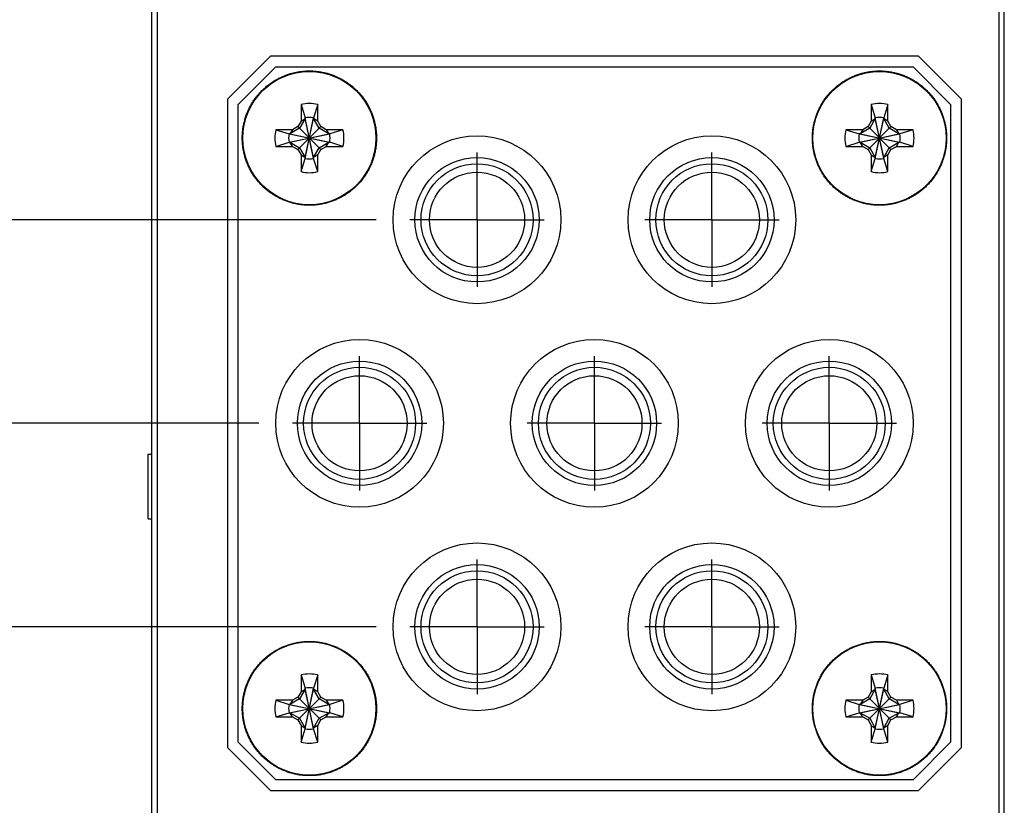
# Model space of a CAD drawing. Header units: inches. Extents: x 0 to 34, y 0 to 22.
# Tile 6 of 25: x 9.4 to 11.3, y 9.7 to 11.2. Entities that reach past the tile are written whole.
import ezdxf

# ---------------------------------------------------------------- set-up
doc = ezdxf.new("R2010")
doc.units = ezdxf.units.IN
doc.header["$LTSCALE"] = 1.87
doc.header["$MEASUREMENT"] = 0
doc.linetypes.add('CENTER', pattern=[0.6, 0.375, -0.075, 0.075, -0.075])
doc.layers.get('0').update_dxf_attribs({"linetype": 'CONTINUOUS'})
doc.layers.add('DEFAULT_1', color=7, linetype='CENTER')
doc.layers.add('DIMENSIONS', color=7, linetype='CONTINUOUS')
doc.styles.get("Standard").update_dxf_attribs({"font": 'txt', "width": 0.8})
doc.dimstyles.new('DIMSTYLE_1', dxfattribs={"dimtxt": 0.125, "dimasz": 0.18, "dimexe": 0.18, "dimexo": 0.0625, "dimgap": 0.09, "dimtad": 0, "dimtih": 1, "dimtoh": 1, "dimdec": 3, "dimzin": 4, "dimdsep": 46, "dimtxsty": 'STANDARD', "dimblk": '_FILLED', "dimblk1": '_FILLED', "dimblk2": '_FILLED', "dimcen": 0.09, "dimadec": 0, "dimazin": 0, "dimtp": 0.01, "dimtm": 0.01, "dimtfac": 1, "dimtdec": 3, "dimtofl": 0, "dimtmove": 0, "dimatfit": 3, "dimldrblk": '_FILLED', "dimfxl": 1, "dimtolj": 1, "dimtzin": 4, "dimarcsym": 0})

# ---------------------------------------------------------------- blocks, each defined once
blk = doc.blocks.new('*D1')
at = {"layer": 'DIMENSIONS', "color": 2, "linetype": 'Continuous'}
blk.add_line((9.6199, 13.6837), (8.9881, 13.6837), dxfattribs=at)
at = {"layer": 'DIMENSIONS', "color": 2, "linetype": 'Continuous', "width": 0.8}
for s, p in [('[', (8.1256, 13.6212)), (']', (8.8256, 13.6212)), ('5.065', (7.5006, 13.6212)), ('128.65', (8.2256, 13.6212))]:
    blk.add_text(s, height=0.125, dxfattribs=at).set_placement(p)
blk = doc.blocks.new('_FILLED')
at = {"color": 0, "linetype": 'ByBlock'}
blk.add_solid([(0, 0), (-1, 0.17361), (-1, -0.17361)], dxfattribs=at)
blk = doc.blocks.new('*D5')
at = {"layer": 'DIMENSIONS', "color": 2, "linetype": 'Continuous'}
blk.add_line((10.1006, 10.0283), (8.9881, 10.0283), dxfattribs=at)
at = {"layer": 'DIMENSIONS', "color": 2, "linetype": 'Continuous', "width": 0.8}
for s, p in [('1.410', (7.7006, 9.9658)), ('[', (8.3256, 9.9658)), ('35.8', (8.4256, 9.9658)), (']', (8.8256, 9.9658))]:
    blk.add_text(s, height=0.125, dxfattribs=at).set_placement(p)
blk = doc.blocks.new('*D6')
at = {"layer": 'DIMENSIONS', "color": 2, "linetype": 'Continuous'}
blk.add_line((9.8818, 10.4072), (8.9881, 10.4072), dxfattribs=at)
at = {"layer": 'DIMENSIONS', "color": 2, "linetype": 'Continuous', "width": 0.8}
for s, p in [('[', (8.2256, 10.3447)), (']', (8.8256, 10.3447)), ('1.789', (7.6006, 10.3447)), ('45.43', (8.3256, 10.3447))]:
    blk.add_text(s, height=0.125, dxfattribs=at).set_placement(p)
blk = doc.blocks.new('*D7')
at = {"layer": 'DIMENSIONS', "color": 2, "linetype": 'Continuous'}
blk.add_line((10.1006, 10.7861), (8.9881, 10.7861), dxfattribs=at)
at = {"layer": 'DIMENSIONS', "color": 2, "linetype": 'Continuous', "width": 0.8}
for s, p in [('[', (8.2256, 10.7236)), (']', (8.8256, 10.7236)), ('2.167', (7.6006, 10.7236)), ('55.05', (8.3256, 10.7236))]:
    blk.add_text(s, height=0.125, dxfattribs=at).set_placement(p)
blk = doc.blocks.new('*D8')
at = {"layer": 'DIMENSIONS', "color": 2, "linetype": 'Continuous'}
blk.add_line((10.1006, 11.6822), (8.9881, 11.6822), dxfattribs=at)
at = {"layer": 'DIMENSIONS', "color": 2, "linetype": 'Continuous', "width": 0.8}
for s, p in [('3.063', (7.6006, 11.6197)), ('[', (8.2256, 11.6197)), ('77.81', (8.3256, 11.6197)), (']', (8.8256, 11.6197))]:
    blk.add_text(s, height=0.125, dxfattribs=at).set_placement(p)
blk = doc.blocks.new('*D9')
at = {"layer": 'DIMENSIONS', "color": 2, "linetype": 'Continuous'}
blk.add_line((9.8818, 12.0611), (8.9881, 12.0611), dxfattribs=at)
at = {"layer": 'DIMENSIONS', "color": 2, "linetype": 'Continuous', "width": 0.8}
for s, p in [('3.442', (7.6006, 11.9986)), ('[', (8.2256, 11.9986)), ('87.44', (8.3256, 11.9986)), (']', (8.8256, 11.9986))]:
    blk.add_text(s, height=0.125, dxfattribs=at).set_placement(p)
blk = doc.blocks.new('*D10')
at = {"layer": 'DIMENSIONS', "color": 2, "linetype": 'Continuous'}
blk.add_line((10.1006, 12.44), (8.9881, 12.44), dxfattribs=at)
at = {"layer": 'DIMENSIONS', "color": 2, "linetype": 'Continuous', "width": 0.8}
for s, p in [('[', (8.2256, 12.3775)), (']', (8.8256, 12.3775)), ('3.821', (7.6006, 12.3775)), ('97.06', (8.3256, 12.3775))]:
    blk.add_text(s, height=0.125, dxfattribs=at).set_placement(p)
blk = doc.blocks.new('*D11')
at = {"layer": 'DIMENSIONS', "color": 2, "linetype": 'Continuous'}
blk.add_line((9.7888, 13.5617), (8.9881, 13.5617), dxfattribs=at)
at = {"layer": 'DIMENSIONS', "color": 2, "linetype": 'Continuous', "width": 0.8}
for s, p in [('[', (8.1256, 13.4992)), (']', (8.8256, 13.4992)), ('4.943', (7.5006, 13.4992)), ('125.55', (8.2256, 13.4992))]:
    blk.add_text(s, height=0.125, dxfattribs=at).set_placement(p)

msp = doc.modelspace()

# ---------------------------------------------------------------- linework, layer by layer
at = {"color": 7, "linetype": 'Continuous'}
for p, q in [((9.6824, 8.5417), (9.6824, 13.6837)), ((11.2704, 8.6187), (11.2704, 13.6837)), ((9.6924, 13.6537), (9.6924, 9.5937)), ((11.2604, 13.6537), (11.2604, 8.6487)), ((9.8234, 11.0107), (9.9034, 11.0907)), ((11.1104, 11.0907), (9.9034, 11.0907)), ((11.1104, 11.0907), (11.1904, 11.0107)), ((9.9134, 11.0707), (9.8434, 11.0007)), ((9.9134, 11.0707), (11.1004, 11.0707)), ((11.1704, 11.0007), (11.1004, 11.0707)), ((9.8234, 11.0107), (9.8234, 9.8037)), ((11.1904, 9.8037), (11.1904, 11.0107)), ((9.8434, 9.8137), (9.8434, 11.0007)), ((9.9604, 11.0007), (9.9681, 10.976)), ((9.9604, 11.0007), (9.9604, 10.9696)), ((9.9915, 11.0007), (9.9837, 10.976)), ((9.9915, 10.9696), (9.9915, 11.0007)), ((11.0224, 11.0007), (11.0224, 10.9696)), ((11.0224, 11.0007), (11.0301, 10.976)), ((11.0535, 11.0007), (11.0457, 10.976)), ((11.0535, 10.9696), (11.0535, 11.0007)), ((11.1704, 11.0007), (11.1704, 9.8137)), ((9.9604, 10.9696), (9.9546, 10.9596)), ((9.9681, 10.9745), (9.9577, 10.9564)), ((9.9604, 10.9696), (9.9681, 10.9745)), ((9.9837, 10.9004), (9.9681, 10.976)), ((9.9681, 10.976), (9.9681, 10.9745)), ((9.9681, 10.9004), (9.9837, 10.976)), ((9.9837, 10.9019), (9.9681, 10.9745)), ((9.9681, 10.9019), (9.9837, 10.9745)), ((9.9837, 10.9745), (9.9837, 10.976)), ((9.9915, 10.9696), (9.9837, 10.9745)), ((9.9941, 10.9564), (9.9837, 10.9745)), ((9.9973, 10.9596), (9.9915, 10.9696)), ((11.0224, 10.9696), (11.0166, 10.9596)), ((11.0301, 10.9745), (11.0197, 10.9564)), ((11.0224, 10.9696), (11.0301, 10.9745)), ((11.0301, 10.976), (11.0301, 10.9745)), ((11.0457, 10.9004), (11.0301, 10.976)), ((11.0301, 10.9004), (11.0457, 10.976)), ((11.0457, 10.9019), (11.0301, 10.9745)), ((11.0301, 10.9019), (11.0457, 10.9745)), ((11.0457, 10.9745), (11.0457, 10.976)), ((11.0535, 10.9696), (11.0457, 10.9745)), ((11.0561, 10.9564), (11.0457, 10.9745)), ((11.0593, 10.9596), (11.0535, 10.9696)), ((9.9446, 10.9538), (9.9135, 10.9538)), ((9.9135, 10.9538), (9.9381, 10.946)), ((9.9577, 10.9564), (9.9396, 10.946)), ((9.9446, 10.9538), (9.9396, 10.946)), ((9.9546, 10.9596), (9.9446, 10.9538)), ((9.9973, 10.9169), (9.9546, 10.9596)), ((9.9546, 10.9169), (9.9973, 10.9596)), ((10.0122, 10.946), (9.9941, 10.9564)), ((10.0073, 10.9538), (9.9973, 10.9596)), ((10.0073, 10.9538), (10.0122, 10.946)), ((10.0384, 10.9538), (10.0073, 10.9538)), ((10.0384, 10.9538), (10.0137, 10.946)), ((11.0066, 10.9538), (10.9755, 10.9538)), ((10.9755, 10.9538), (11.0001, 10.946)), ((11.0197, 10.9564), (11.0016, 10.946)), ((11.0066, 10.9538), (11.0016, 10.946)), ((11.0166, 10.9596), (11.0066, 10.9538)), ((11.0593, 10.9169), (11.0166, 10.9596)), ((11.0166, 10.9169), (11.0593, 10.9596)), ((11.0742, 10.946), (11.0561, 10.9564)), ((11.0693, 10.9538), (11.0593, 10.9596)), ((11.1004, 10.9538), (11.0693, 10.9538)), ((11.0693, 10.9538), (11.0742, 10.946)), ((11.1004, 10.9538), (11.0757, 10.946)), ((9.9396, 10.946), (9.9381, 10.946)), ((9.9381, 10.946), (10.0137, 10.9304)), ((9.9381, 10.9304), (10.0137, 10.946)), ((9.9396, 10.946), (10.0122, 10.9304)), ((9.9396, 10.9304), (10.0122, 10.946)), ((10.0137, 10.946), (10.0122, 10.946)), ((11.0001, 10.9304), (11.0757, 10.946)), ((11.0016, 10.946), (11.0001, 10.946)), ((11.0001, 10.946), (11.0757, 10.9304)), ((11.0016, 10.9304), (11.0742, 10.946)), ((11.0016, 10.946), (11.0742, 10.9304)), ((11.0757, 10.946), (11.0742, 10.946)), ((9.9135, 10.9227), (9.9381, 10.9304)), ((9.9135, 10.9227), (9.9446, 10.9227)), ((9.9381, 10.9304), (9.9396, 10.9304)), ((9.9446, 10.9227), (9.9396, 10.9304)), ((9.9396, 10.9304), (9.9577, 10.92)), ((9.9446, 10.9227), (9.9546, 10.9169)), ((9.9546, 10.9169), (9.9604, 10.9069)), ((9.9577, 10.92), (9.9681, 10.9019)), ((9.9837, 10.9019), (9.9941, 10.92)), ((9.9915, 10.9069), (9.9973, 10.9169)), ((9.9941, 10.92), (10.0122, 10.9304)), ((9.9973, 10.9169), (10.0073, 10.9227)), ((10.0073, 10.9227), (10.0122, 10.9304)), ((10.0073, 10.9227), (10.0384, 10.9227)), ((10.0122, 10.9304), (10.0137, 10.9304)), ((10.0384, 10.9227), (10.0137, 10.9304)), ((10.9755, 10.9227), (11.0001, 10.9304)), ((10.9755, 10.9227), (11.0066, 10.9227)), ((11.0001, 10.9304), (11.0016, 10.9304)), ((11.0016, 10.9304), (11.0197, 10.92)), ((11.0066, 10.9227), (11.0016, 10.9304)), ((11.0066, 10.9227), (11.0166, 10.9169)), ((11.0166, 10.9169), (11.0224, 10.9069)), ((11.0197, 10.92), (11.0301, 10.9019)), ((11.0457, 10.9019), (11.0561, 10.92)), ((11.0535, 10.9069), (11.0593, 10.9169)), ((11.0561, 10.92), (11.0742, 10.9304)), ((11.0593, 10.9169), (11.0693, 10.9227)), ((11.0693, 10.9227), (11.0742, 10.9304)), ((11.0693, 10.9227), (11.1004, 10.9227)), ((11.0742, 10.9304), (11.0757, 10.9304)), ((11.1004, 10.9227), (11.0757, 10.9304)), ((9.9604, 10.9069), (9.9604, 10.8758)), ((9.9604, 10.9069), (9.9681, 10.9019)), ((9.9604, 10.8758), (9.9681, 10.9004)), ((9.9681, 10.9019), (9.9681, 10.9004)), ((9.9915, 10.9069), (9.9837, 10.9019)), ((9.9837, 10.9004), (9.9837, 10.9019)), ((9.9915, 10.8758), (9.9837, 10.9004)), ((9.9915, 10.8758), (9.9915, 10.9069)), ((11.0224, 10.9069), (11.0301, 10.9019)), ((11.0224, 10.9069), (11.0224, 10.8758)), ((11.0224, 10.8758), (11.0301, 10.9004)), ((11.0301, 10.9019), (11.0301, 10.9004)), ((11.0535, 10.9069), (11.0457, 10.9019)), ((11.0457, 10.9004), (11.0457, 10.9019)), ((11.0535, 10.8758), (11.0457, 10.9004)), ((11.0535, 10.8758), (11.0535, 10.9069)), ((9.6756, 10.2295), (9.6756, 10.3495)), ((9.6756, 10.3495), (9.6824, 10.3495)), ((9.6756, 10.2295), (9.6824, 10.2295)), ((9.9604, 9.9387), (9.9681, 9.914)), ((9.9604, 9.9387), (9.9604, 9.9076)), ((9.9915, 9.9387), (9.9837, 9.914)), ((9.9915, 9.9076), (9.9915, 9.9387)), ((11.0224, 9.9387), (11.0301, 9.914)), ((11.0224, 9.9387), (11.0224, 9.9076)), ((11.0535, 9.9387), (11.0457, 9.914)), ((11.0535, 9.9076), (11.0535, 9.9387)), ((9.9604, 9.9076), (9.9546, 9.8976)), ((9.9681, 9.9125), (9.9577, 9.8944)), ((9.9604, 9.9076), (9.9681, 9.9125)), ((9.9837, 9.8384), (9.9681, 9.914)), ((9.9681, 9.914), (9.9681, 9.9125)), ((9.9681, 9.8384), (9.9837, 9.914)), ((9.9837, 9.8399), (9.9681, 9.9125)), ((9.9681, 9.8399), (9.9837, 9.9125)), ((9.9837, 9.9125), (9.9837, 9.914)), ((9.9915, 9.9076), (9.9837, 9.9125)), ((9.9941, 9.8944), (9.9837, 9.9125)), ((9.9973, 9.8976), (9.9915, 9.9076)), ((11.0224, 9.9076), (11.0166, 9.8976)), ((11.0301, 9.9125), (11.0197, 9.8944)), ((11.0224, 9.9076), (11.0301, 9.9125)), ((11.0457, 9.8384), (11.0301, 9.914)), ((11.0301, 9.914), (11.0301, 9.9125)), ((11.0301, 9.8384), (11.0457, 9.914)), ((11.0457, 9.8399), (11.0301, 9.9125)), ((11.0301, 9.8399), (11.0457, 9.9125)), ((11.0457, 9.9125), (11.0457, 9.914)), ((11.0535, 9.9076), (11.0457, 9.9125)), ((11.0561, 9.8944), (11.0457, 9.9125)), ((11.0593, 9.8976), (11.0535, 9.9076)), ((9.9135, 9.8918), (9.9381, 9.884)), ((9.9446, 9.8918), (9.9135, 9.8918)), ((9.9577, 9.8944), (9.9396, 9.884)), ((9.9446, 9.8918), (9.9396, 9.884)), ((9.9546, 9.8976), (9.9446, 9.8918)), ((9.9973, 9.8549), (9.9546, 9.8976)), ((9.9546, 9.8549), (9.9973, 9.8976)), ((10.0122, 9.884), (9.9941, 9.8944)), ((10.0073, 9.8918), (9.9973, 9.8976)), ((10.0384, 9.8918), (10.0073, 9.8918)), ((10.0073, 9.8918), (10.0122, 9.884)), ((10.0384, 9.8918), (10.0137, 9.884)), ((11.0066, 9.8918), (10.9755, 9.8918)), ((10.9755, 9.8918), (11.0001, 9.884)), ((11.0197, 9.8944), (11.0016, 9.884)), ((11.0066, 9.8918), (11.0016, 9.884)), ((11.0166, 9.8976), (11.0066, 9.8918)), ((11.0593, 9.8549), (11.0166, 9.8976)), ((11.0166, 9.8549), (11.0593, 9.8976)), ((11.0742, 9.884), (11.0561, 9.8944)), ((11.0693, 9.8918), (11.0593, 9.8976)), ((11.1004, 9.8918), (11.0693, 9.8918)), ((11.0693, 9.8918), (11.0742, 9.884)), ((11.1004, 9.8918), (11.0757, 9.884)), ((9.9135, 9.8607), (9.9381, 9.8684)), ((9.9381, 9.884), (10.0137, 9.8684)), ((9.9381, 9.8684), (10.0137, 9.884)), ((9.9396, 9.884), (9.9381, 9.884)), ((9.9381, 9.8684), (9.9396, 9.8684)), ((9.9396, 9.884), (10.0122, 9.8684)), ((9.9396, 9.8684), (10.0122, 9.884)), ((9.9396, 9.8684), (9.9577, 9.858)), ((9.9446, 9.8607), (9.9396, 9.8684)), ((9.9941, 9.858), (10.0122, 9.8684)), ((10.0073, 9.8607), (10.0122, 9.8684)), ((10.0137, 9.884), (10.0122, 9.884)), ((10.0122, 9.8684), (10.0137, 9.8684)), ((10.0384, 9.8607), (10.0137, 9.8684)), ((10.9755, 9.8607), (11.0001, 9.8684)), ((11.0001, 9.8684), (11.0757, 9.884)), ((11.0016, 9.884), (11.0001, 9.884)), ((11.0001, 9.884), (11.0757, 9.8684)), ((11.0001, 9.8684), (11.0016, 9.8684)), ((11.0016, 9.8684), (11.0742, 9.884)), ((11.0016, 9.884), (11.0742, 9.8684)), ((11.0016, 9.8684), (11.0197, 9.858)), ((11.0066, 9.8607), (11.0016, 9.8684)), ((11.0561, 9.858), (11.0742, 9.8684)), ((11.0693, 9.8607), (11.0742, 9.8684)), ((11.0757, 9.884), (11.0742, 9.884)), ((11.0742, 9.8684), (11.0757, 9.8684)), ((11.1004, 9.8607), (11.0757, 9.8684)), ((9.9135, 9.8607), (9.9446, 9.8607)), ((9.9446, 9.8607), (9.9546, 9.8549)), ((9.9546, 9.8549), (9.9604, 9.8449)), ((9.9577, 9.858), (9.9681, 9.8399)), ((9.9837, 9.8399), (9.9941, 9.858)), ((9.9915, 9.8449), (9.9973, 9.8549)), ((9.9973, 9.8549), (10.0073, 9.8607)), ((10.0073, 9.8607), (10.0384, 9.8607)), ((10.9755, 9.8607), (11.0066, 9.8607)), ((11.0066, 9.8607), (11.0166, 9.8549)), ((11.0166, 9.8549), (11.0224, 9.8449)), ((11.0197, 9.858), (11.0301, 9.8399)), ((11.0457, 9.8399), (11.0561, 9.858)), ((11.0535, 9.8449), (11.0593, 9.8549)), ((11.0593, 9.8549), (11.0693, 9.8607)), ((11.0693, 9.8607), (11.1004, 9.8607)), ((9.9604, 9.8449), (9.9681, 9.8399)), ((9.9604, 9.8449), (9.9604, 9.8138)), ((9.9604, 9.8138), (9.9681, 9.8384)), ((9.9681, 9.8399), (9.9681, 9.8384)), ((9.9915, 9.8449), (9.9837, 9.8399)), ((9.9837, 9.8384), (9.9837, 9.8399)), ((9.9915, 9.8138), (9.9837, 9.8384)), ((9.9915, 9.8138), (9.9915, 9.8449)), ((11.0224, 9.8449), (11.0301, 9.8399)), ((11.0224, 9.8449), (11.0224, 9.8138)), ((11.0224, 9.8138), (11.0301, 9.8384)), ((11.0301, 9.8399), (11.0301, 9.8384)), ((11.0535, 9.8449), (11.0457, 9.8399)), ((11.0457, 9.8384), (11.0457, 9.8399)), ((11.0535, 9.8138), (11.0457, 9.8384)), ((11.0535, 9.8138), (11.0535, 9.8449)), ((9.8434, 9.8137), (9.9134, 9.7437)), ((11.1004, 9.7437), (11.1704, 9.8137)), ((9.9034, 9.7237), (9.8234, 9.8037)), ((11.1904, 9.8037), (11.1104, 9.7237)), ((11.1004, 9.7437), (9.9134, 9.7437)), ((9.9034, 9.7237), (11.1104, 9.7237))]:
    msp.add_line(p, q, dxfattribs=at)
for centre, radius in [((9.9759, 10.9382), 0.124), ((11.0379, 10.9382), 0.124), ((10.2882, 10.7861), 0.1562), ((10.7257, 10.7861), 0.1562), ((10.2882, 10.7861), 0.1158), ((10.7257, 10.7861), 0.1158), ((10.2882, 10.7861), 0.1043), ((10.7257, 10.7861), 0.1043), ((10.2882, 10.7861), 0.0886), ((10.7257, 10.7861), 0.0886), ((10.0694, 10.4072), 0.1562), ((10.5069, 10.4072), 0.1562), ((10.9444, 10.4072), 0.1562), ((10.0694, 10.4072), 0.1158), ((10.0694, 10.4072), 0.1043), ((10.5069, 10.4072), 0.1158), ((10.5069, 10.4072), 0.1043), ((10.9444, 10.4072), 0.1158), ((10.9444, 10.4072), 0.1043), ((10.0694, 10.4072), 0.0886), ((10.5069, 10.4072), 0.0886), ((10.9444, 10.4072), 0.0886), ((10.2882, 10.0283), 0.1562), ((10.7257, 10.0283), 0.1562), ((10.2882, 10.0283), 0.1158), ((10.7257, 10.0283), 0.1158), ((10.2882, 10.0283), 0.1043), ((10.7257, 10.0283), 0.1043), ((10.2882, 10.0283), 0.0886), ((10.7257, 10.0283), 0.0886), ((9.9759, 9.8762), 0.124), ((11.0379, 9.8762), 0.124)]:
    msp.add_circle(centre, radius, dxfattribs=at)
for centre, radius, start, end in [((9.9759, 10.9382), 0.0644, 76.0196, 103.9804), ((11.0379, 10.9382), 0.0644, 76.0196, 103.9804), ((9.9759, 10.9382), 0.0386, 78.3855, 101.6145), ((11.0379, 10.9382), 0.0386, 78.3855, 101.6145), ((9.9759, 10.9382), 0.0644, 166.0196, 193.9804), ((9.9759, 10.9382), 0.0644, 346.0196, 13.9804), ((11.0379, 10.9382), 0.0644, 166.0196, 193.9804), ((11.0379, 10.9382), 0.0644, 346.0196, 13.9804), ((9.9759, 10.9382), 0.0386, 168.3855, 191.6145), ((9.9759, 10.9382), 0.0386, 348.3855, 11.6145), ((11.0379, 10.9382), 0.0386, 168.3855, 191.6145), ((11.0379, 10.9382), 0.0386, 348.3855, 11.6145), ((9.9759, 10.9382), 0.0386, 258.3855, 281.6145), ((11.0379, 10.9382), 0.0386, 258.3855, 281.6145), ((9.9759, 10.9382), 0.0644, 256.0196, 283.9804), ((11.0379, 10.9382), 0.0644, 256.0196, 283.9804), ((9.9759, 9.8762), 0.0644, 76.0196, 103.9804), ((11.0379, 9.8762), 0.0644, 76.0196, 103.9804), ((9.9759, 9.8762), 0.0386, 78.3855, 101.6145), ((11.0379, 9.8762), 0.0386, 78.3855, 101.6145), ((9.9759, 9.8762), 0.0644, 166.0196, 193.9804), ((9.9759, 9.8762), 0.0644, 346.0196, 13.9804), ((11.0379, 9.8762), 0.0644, 166.0196, 193.9804), ((11.0379, 9.8762), 0.0644, 346.0196, 13.9804), ((9.9759, 9.8762), 0.0386, 168.3855, 191.6145), ((9.9759, 9.8762), 0.0386, 348.3855, 11.6145), ((11.0379, 9.8762), 0.0386, 168.3855, 191.6145), ((11.0379, 9.8762), 0.0386, 348.3855, 11.6145), ((9.9759, 9.8762), 0.0386, 258.3855, 281.6145), ((11.0379, 9.8762), 0.0386, 258.3855, 281.6145), ((9.9759, 9.8762), 0.0644, 256.0196, 283.9804), ((11.0379, 9.8762), 0.0644, 256.0196, 283.9804)]:
    msp.add_arc(centre, radius, start, end, dxfattribs=at)
for points in [[(9.8509, 10.9382), (9.8509, 10.9395), (9.851, 10.9421), (9.8511, 10.9461), (9.8515, 10.95), (9.8519, 10.9539), (9.8524, 10.9578), (9.8531, 10.9617), (9.8539, 10.9655), (9.8548, 10.9693), (9.8559, 10.9731), (9.857, 10.9769), (9.8583, 10.9806), (9.8597, 10.9843), (9.8612, 10.9879), (9.8628, 10.9915), (9.8645, 10.995), (9.8664, 10.9985), (9.8683, 11.0019), (9.8704, 11.0052), (9.8725, 11.0085), (9.8748, 11.0117), (9.8771, 11.0149), (9.8796, 11.0179), (9.8822, 11.0209), (9.8848, 11.0238), (9.8875, 11.0266), (9.8903, 11.0294), (9.8933, 11.032), (9.8962, 11.0346), (9.8993, 11.037), (9.9024, 11.0394), (9.9057, 11.0416), (9.9089, 11.0438), (9.9123, 11.0458), (9.9157, 11.0478), (9.9192, 11.0496), (9.9227, 11.0513), (9.9263, 11.053), (9.9299, 11.0545), (9.9336, 11.0558), (9.9373, 11.0571), (9.941, 11.0583), (9.9448, 11.0593), (9.9487, 11.0602), (9.9525, 11.061), (9.9564, 11.0617), (9.9603, 11.0622), (9.9642, 11.0627), (9.9681, 11.063), (9.972, 11.0632), (9.9759, 11.0632), (9.9798, 11.0632), (9.9838, 11.063), (9.9877, 11.0627), (9.9916, 11.0622), (9.9955, 11.0617), (9.9993, 11.061), (10.0032, 11.0602), (10.007, 11.0593), (10.0108, 11.0583), (10.0145, 11.0571), (10.0183, 11.0558), (10.0219, 11.0545), (10.0256, 11.053), (10.0291, 11.0513), (10.0327, 11.0496), (10.0361, 11.0478), (10.0395, 11.0458), (10.0429, 11.0438), (10.0462, 11.0416), (10.0494, 11.0394), (10.0525, 11.037), (10.0556, 11.0346), (10.0586, 11.032), (10.0615, 11.0294), (10.0643, 11.0266), (10.067, 11.0238), (10.0697, 11.0209), (10.0722, 11.0179), (10.0747, 11.0149), (10.077, 11.0117), (10.0793, 11.0085), (10.0815, 11.0052), (10.0835, 11.0019), (10.0855, 10.9985), (10.0873, 10.995), (10.089, 10.9915), (10.0906, 10.9879), (10.0921, 10.9843), (10.0935, 10.9806), (10.0948, 10.9769), (10.096, 10.9731), (10.097, 10.9693), (10.0979, 10.9655), (10.0987, 10.9617), (10.0994, 10.9578), (10.1, 10.9539), (10.1004, 10.95), (10.1007, 10.9461), (10.1009, 10.9421), (10.1009, 10.9395), (10.1009, 10.9382)], [(10.9129, 10.9382), (10.9129, 10.9395), (10.913, 10.9421), (10.9131, 10.9461), (10.9135, 10.95), (10.9139, 10.9539), (10.9144, 10.9578), (10.9151, 10.9617), (10.9159, 10.9655), (10.9168, 10.9693), (10.9179, 10.9731), (10.919, 10.9769), (10.9203, 10.9806), (10.9217, 10.9843), (10.9232, 10.9879), (10.9248, 10.9915), (10.9265, 10.995), (10.9284, 10.9985), (10.9303, 11.0019), (10.9324, 11.0052), (10.9345, 11.0085), (10.9368, 11.0117), (10.9391, 11.0149), (10.9416, 11.0179), (10.9442, 11.0209), (10.9468, 11.0238), (10.9495, 11.0266), (10.9523, 11.0294), (10.9553, 11.032), (10.9582, 11.0346), (10.9613, 11.037), (10.9644, 11.0394), (10.9677, 11.0416), (10.9709, 11.0438), (10.9743, 11.0458), (10.9777, 11.0478), (10.9812, 11.0496), (10.9847, 11.0513), (10.9883, 11.053), (10.9919, 11.0545), (10.9956, 11.0558), (10.9993, 11.0571), (11.003, 11.0583), (11.0068, 11.0593), (11.0107, 11.0602), (11.0145, 11.061), (11.0184, 11.0617), (11.0223, 11.0622), (11.0262, 11.0627), (11.0301, 11.063), (11.034, 11.0632), (11.0379, 11.0632), (11.0418, 11.0632), (11.0458, 11.063), (11.0497, 11.0627), (11.0536, 11.0622), (11.0575, 11.0617), (11.0613, 11.061), (11.0652, 11.0602), (11.069, 11.0593), (11.0728, 11.0583), (11.0765, 11.0571), (11.0803, 11.0558), (11.0839, 11.0545), (11.0876, 11.053), (11.0911, 11.0513), (11.0947, 11.0496), (11.0981, 11.0478), (11.1015, 11.0458), (11.1049, 11.0438), (11.1082, 11.0416), (11.1114, 11.0394), (11.1145, 11.037), (11.1176, 11.0346), (11.1206, 11.032), (11.1235, 11.0294), (11.1263, 11.0266), (11.129, 11.0238), (11.1317, 11.0209), (11.1342, 11.0179), (11.1367, 11.0149), (11.139, 11.0117), (11.1413, 11.0085), (11.1435, 11.0052), (11.1455, 11.0019), (11.1475, 10.9985), (11.1493, 10.995), (11.151, 10.9915), (11.1526, 10.9879), (11.1541, 10.9843), (11.1555, 10.9806), (11.1568, 10.9769), (11.158, 10.9731), (11.159, 10.9693), (11.1599, 10.9655), (11.1607, 10.9617), (11.1614, 10.9578), (11.162, 10.9539), (11.1624, 10.95), (11.1627, 10.9461), (11.1629, 10.9421), (11.1629, 10.9395), (11.1629, 10.9382)], [(10.1009, 10.9382), (10.1009, 10.9369), (10.1009, 10.9343), (10.1007, 10.9304), (10.1004, 10.9265), (10.1, 10.9225), (10.0994, 10.9186), (10.0987, 10.9148), (10.0979, 10.9109), (10.097, 10.9071), (10.096, 10.9033), (10.0948, 10.8995), (10.0935, 10.8958), (10.0921, 10.8922), (10.0906, 10.8885), (10.089, 10.885), (10.0873, 10.8814), (10.0855, 10.878), (10.0835, 10.8745), (10.0815, 10.8712), (10.0793, 10.8679), (10.077, 10.8647), (10.0747, 10.8616), (10.0722, 10.8585), (10.0697, 10.8555), (10.067, 10.8526), (10.0643, 10.8498), (10.0615, 10.8471), (10.0586, 10.8444), (10.0556, 10.8419), (10.0525, 10.8394), (10.0494, 10.8371), (10.0462, 10.8348), (10.0429, 10.8326), (10.0395, 10.8306), (10.0361, 10.8287), (10.0327, 10.8268), (10.0291, 10.8251), (10.0256, 10.8235), (10.0219, 10.822), (10.0183, 10.8206), (10.0145, 10.8193), (10.0108, 10.8182), (10.007, 10.8171), (10.0032, 10.8162), (9.9993, 10.8154), (9.9955, 10.8147), (9.9916, 10.8142), (9.9877, 10.8137), (9.9838, 10.8134), (9.9798, 10.8133), (9.9759, 10.8132), (9.972, 10.8133), (9.9681, 10.8134), (9.9641, 10.8137), (9.9602, 10.8142), (9.9564, 10.8147), (9.9525, 10.8154), (9.9486, 10.8162), (9.9448, 10.8171), (9.941, 10.8182), (9.9373, 10.8193), (9.9336, 10.8206), (9.9299, 10.822), (9.9263, 10.8235), (9.9227, 10.8251), (9.9192, 10.8268), (9.9157, 10.8287), (9.9123, 10.8306), (9.9089, 10.8327), (9.9057, 10.8348), (9.9024, 10.8371), (9.8993, 10.8394), (9.8962, 10.8419), (9.8932, 10.8444), (9.8903, 10.8471), (9.8875, 10.8498), (9.8848, 10.8526), (9.8821, 10.8555), (9.8796, 10.8585), (9.8771, 10.8616), (9.8748, 10.8647), (9.8725, 10.8679), (9.8704, 10.8712), (9.8683, 10.8746), (9.8664, 10.878), (9.8645, 10.8814), (9.8628, 10.885), (9.8612, 10.8885), (9.8597, 10.8922), (9.8583, 10.8958), (9.857, 10.8996), (9.8559, 10.9033), (9.8548, 10.9071), (9.8539, 10.9109), (9.8531, 10.9148), (9.8524, 10.9187), (9.8519, 10.9225), (9.8515, 10.9265), (9.8511, 10.9304), (9.851, 10.9343), (9.8509, 10.9369), (9.8509, 10.9382)], [(11.1629, 10.9382), (11.1629, 10.9369), (11.1629, 10.9343), (11.1627, 10.9304), (11.1624, 10.9265), (11.162, 10.9225), (11.1614, 10.9186), (11.1607, 10.9148), (11.1599, 10.9109), (11.159, 10.9071), (11.158, 10.9033), (11.1568, 10.8995), (11.1555, 10.8958), (11.1541, 10.8922), (11.1526, 10.8885), (11.151, 10.885), (11.1493, 10.8814), (11.1475, 10.878), (11.1455, 10.8745), (11.1435, 10.8712), (11.1413, 10.8679), (11.139, 10.8647), (11.1367, 10.8616), (11.1342, 10.8585), (11.1317, 10.8555), (11.129, 10.8526), (11.1263, 10.8498), (11.1235, 10.8471), (11.1206, 10.8444), (11.1176, 10.8419), (11.1145, 10.8394), (11.1114, 10.8371), (11.1082, 10.8348), (11.1049, 10.8326), (11.1015, 10.8306), (11.0981, 10.8287), (11.0947, 10.8268), (11.0911, 10.8251), (11.0876, 10.8235), (11.0839, 10.822), (11.0803, 10.8206), (11.0765, 10.8193), (11.0728, 10.8182), (11.069, 10.8171), (11.0652, 10.8162), (11.0613, 10.8154), (11.0575, 10.8147), (11.0536, 10.8142), (11.0497, 10.8137), (11.0458, 10.8134), (11.0418, 10.8133), (11.0379, 10.8132), (11.034, 10.8133), (11.0301, 10.8134), (11.0261, 10.8137), (11.0222, 10.8142), (11.0184, 10.8147), (11.0145, 10.8154), (11.0106, 10.8162), (11.0068, 10.8171), (11.003, 10.8182), (10.9993, 10.8193), (10.9956, 10.8206), (10.9919, 10.822), (10.9883, 10.8235), (10.9847, 10.8251), (10.9812, 10.8268), (10.9777, 10.8287), (10.9743, 10.8306), (10.9709, 10.8327), (10.9677, 10.8348), (10.9644, 10.8371), (10.9613, 10.8394), (10.9582, 10.8419), (10.9552, 10.8444), (10.9523, 10.8471), (10.9495, 10.8498), (10.9468, 10.8526), (10.9441, 10.8555), (10.9416, 10.8585), (10.9391, 10.8616), (10.9368, 10.8647), (10.9345, 10.8679), (10.9324, 10.8712), (10.9303, 10.8746), (10.9284, 10.878), (10.9265, 10.8814), (10.9248, 10.885), (10.9232, 10.8885), (10.9217, 10.8922), (10.9203, 10.8958), (10.919, 10.8996), (10.9179, 10.9033), (10.9168, 10.9071), (10.9159, 10.9109), (10.9151, 10.9148), (10.9144, 10.9187), (10.9139, 10.9225), (10.9135, 10.9265), (10.9131, 10.9304), (10.913, 10.9343), (10.9129, 10.9369), (10.9129, 10.9382)], [(9.8509, 9.8762), (9.8509, 9.8775), (9.851, 9.8801), (9.8511, 9.8841), (9.8515, 9.888), (9.8519, 9.8919), (9.8524, 9.8958), (9.8531, 9.8997), (9.8539, 9.9035), (9.8548, 9.9073), (9.8559, 9.9111), (9.857, 9.9149), (9.8583, 9.9186), (9.8597, 9.9223), (9.8612, 9.9259), (9.8628, 9.9295), (9.8645, 9.933), (9.8664, 9.9365), (9.8683, 9.9399), (9.8704, 9.9432), (9.8725, 9.9465), (9.8748, 9.9497), (9.8771, 9.9529), (9.8796, 9.9559), (9.8822, 9.9589), (9.8848, 9.9618), (9.8875, 9.9646), (9.8903, 9.9674), (9.8933, 9.97), (9.8962, 9.9726), (9.8993, 9.975), (9.9024, 9.9774), (9.9057, 9.9796), (9.9089, 9.9818), (9.9123, 9.9838), (9.9157, 9.9858), (9.9192, 9.9876), (9.9227, 9.9893), (9.9263, 9.991), (9.9299, 9.9925), (9.9336, 9.9938), (9.9373, 9.9951), (9.941, 9.9963), (9.9448, 9.9973), (9.9487, 9.9982), (9.9525, 9.999), (9.9564, 9.9997), (9.9603, 10.0002), (9.9642, 10.0007), (9.9681, 10.001), (9.972, 10.0012), (9.9759, 10.0012), (9.9798, 10.0012), (9.9838, 10.001), (9.9877, 10.0007), (9.9916, 10.0002), (9.9955, 9.9997), (9.9993, 9.999), (10.0032, 9.9982), (10.007, 9.9973), (10.0108, 9.9963), (10.0145, 9.9951), (10.0183, 9.9938), (10.0219, 9.9925), (10.0256, 9.991), (10.0291, 9.9893), (10.0327, 9.9876), (10.0361, 9.9858), (10.0395, 9.9838), (10.0429, 9.9818), (10.0462, 9.9796), (10.0494, 9.9774), (10.0525, 9.975), (10.0556, 9.9726), (10.0586, 9.97), (10.0615, 9.9674), (10.0643, 9.9646), (10.067, 9.9618), (10.0697, 9.9589), (10.0722, 9.9559), (10.0747, 9.9529), (10.077, 9.9497), (10.0793, 9.9465), (10.0815, 9.9432), (10.0835, 9.9399), (10.0855, 9.9365), (10.0873, 9.933), (10.089, 9.9295), (10.0906, 9.9259), (10.0921, 9.9223), (10.0935, 9.9186), (10.0948, 9.9149), (10.096, 9.9111), (10.097, 9.9073), (10.0979, 9.9035), (10.0987, 9.8997), (10.0994, 9.8958), (10.1, 9.8919), (10.1004, 9.888), (10.1007, 9.8841), (10.1009, 9.8801), (10.1009, 9.8775), (10.1009, 9.8762)], [(10.9129, 9.8762), (10.9129, 9.8775), (10.913, 9.8801), (10.9131, 9.8841), (10.9135, 9.888), (10.9139, 9.8919), (10.9144, 9.8958), (10.9151, 9.8997), (10.9159, 9.9035), (10.9168, 9.9073), (10.9179, 9.9111), (10.919, 9.9149), (10.9203, 9.9186), (10.9217, 9.9223), (10.9232, 9.9259), (10.9248, 9.9295), (10.9265, 9.933), (10.9284, 9.9365), (10.9303, 9.9399), (10.9324, 9.9432), (10.9345, 9.9465), (10.9368, 9.9497), (10.9391, 9.9529), (10.9416, 9.9559), (10.9442, 9.9589), (10.9468, 9.9618), (10.9495, 9.9646), (10.9523, 9.9674), (10.9553, 9.97), (10.9582, 9.9726), (10.9613, 9.975), (10.9644, 9.9774), (10.9677, 9.9796), (10.9709, 9.9818), (10.9743, 9.9838), (10.9777, 9.9858), (10.9812, 9.9876), (10.9847, 9.9893), (10.9883, 9.991), (10.9919, 9.9925), (10.9956, 9.9938), (10.9993, 9.9951), (11.003, 9.9963), (11.0068, 9.9973), (11.0107, 9.9982), (11.0145, 9.999), (11.0184, 9.9997), (11.0223, 10.0002), (11.0262, 10.0007), (11.0301, 10.001), (11.034, 10.0012), (11.0379, 10.0012), (11.0418, 10.0012), (11.0458, 10.001), (11.0497, 10.0007), (11.0536, 10.0002), (11.0575, 9.9997), (11.0613, 9.999), (11.0652, 9.9982), (11.069, 9.9973), (11.0728, 9.9963), (11.0765, 9.9951), (11.0803, 9.9938), (11.0839, 9.9925), (11.0876, 9.991), (11.0911, 9.9893), (11.0947, 9.9876), (11.0981, 9.9858), (11.1015, 9.9838), (11.1049, 9.9818), (11.1082, 9.9796), (11.1114, 9.9774), (11.1145, 9.975), (11.1176, 9.9726), (11.1206, 9.97), (11.1235, 9.9674), (11.1263, 9.9646), (11.129, 9.9618), (11.1317, 9.9589), (11.1342, 9.9559), (11.1367, 9.9529), (11.139, 9.9497), (11.1413, 9.9465), (11.1435, 9.9432), (11.1455, 9.9399), (11.1475, 9.9365), (11.1493, 9.933), (11.151, 9.9295), (11.1526, 9.9259), (11.1541, 9.9223), (11.1555, 9.9186), (11.1568, 9.9149), (11.158, 9.9111), (11.159, 9.9073), (11.1599, 9.9035), (11.1607, 9.8997), (11.1614, 9.8958), (11.162, 9.8919), (11.1624, 9.888), (11.1627, 9.8841), (11.1629, 9.8801), (11.1629, 9.8775), (11.1629, 9.8762)], [(10.1009, 9.8762), (10.1009, 9.8749), (10.1009, 9.8723), (10.1007, 9.8684), (10.1004, 9.8645), (10.1, 9.8605), (10.0994, 9.8566), (10.0987, 9.8528), (10.0979, 9.8489), (10.097, 9.8451), (10.096, 9.8413), (10.0948, 9.8375), (10.0935, 9.8338), (10.0921, 9.8302), (10.0906, 9.8265), (10.089, 9.823), (10.0873, 9.8194), (10.0855, 9.816), (10.0835, 9.8125), (10.0815, 9.8092), (10.0793, 9.8059), (10.077, 9.8027), (10.0747, 9.7996), (10.0722, 9.7965), (10.0697, 9.7935), (10.067, 9.7906), (10.0643, 9.7878), (10.0615, 9.7851), (10.0586, 9.7824), (10.0556, 9.7799), (10.0525, 9.7774), (10.0494, 9.7751), (10.0462, 9.7728), (10.0429, 9.7706), (10.0395, 9.7686), (10.0361, 9.7667), (10.0327, 9.7648), (10.0291, 9.7631), (10.0256, 9.7615), (10.0219, 9.76), (10.0183, 9.7586), (10.0145, 9.7573), (10.0108, 9.7562), (10.007, 9.7551), (10.0032, 9.7542), (9.9993, 9.7534), (9.9955, 9.7527), (9.9916, 9.7522), (9.9877, 9.7517), (9.9838, 9.7514), (9.9798, 9.7513), (9.9759, 9.7512), (9.972, 9.7513), (9.9681, 9.7514), (9.9641, 9.7517), (9.9602, 9.7522), (9.9564, 9.7527), (9.9525, 9.7534), (9.9486, 9.7542), (9.9448, 9.7551), (9.941, 9.7562), (9.9373, 9.7573), (9.9336, 9.7586), (9.9299, 9.76), (9.9263, 9.7615), (9.9227, 9.7631), (9.9192, 9.7648), (9.9157, 9.7667), (9.9123, 9.7686), (9.9089, 9.7707), (9.9057, 9.7728), (9.9024, 9.7751), (9.8993, 9.7774), (9.8962, 9.7799), (9.8932, 9.7824), (9.8903, 9.7851), (9.8875, 9.7878), (9.8848, 9.7906), (9.8821, 9.7935), (9.8796, 9.7965), (9.8771, 9.7996), (9.8748, 9.8027), (9.8725, 9.8059), (9.8704, 9.8092), (9.8683, 9.8126), (9.8664, 9.816), (9.8645, 9.8194), (9.8628, 9.823), (9.8612, 9.8265), (9.8597, 9.8302), (9.8583, 9.8338), (9.857, 9.8376), (9.8559, 9.8413), (9.8548, 9.8451), (9.8539, 9.8489), (9.8531, 9.8528), (9.8524, 9.8567), (9.8519, 9.8605), (9.8515, 9.8645), (9.8511, 9.8684), (9.851, 9.8723), (9.8509, 9.8749), (9.8509, 9.8762)], [(11.1629, 9.8762), (11.1629, 9.8749), (11.1629, 9.8723), (11.1627, 9.8684), (11.1624, 9.8645), (11.162, 9.8605), (11.1614, 9.8566), (11.1607, 9.8528), (11.1599, 9.8489), (11.159, 9.8451), (11.158, 9.8413), (11.1568, 9.8375), (11.1555, 9.8338), (11.1541, 9.8302), (11.1526, 9.8265), (11.151, 9.823), (11.1493, 9.8194), (11.1475, 9.816), (11.1455, 9.8125), (11.1435, 9.8092), (11.1413, 9.8059), (11.139, 9.8027), (11.1367, 9.7996), (11.1342, 9.7965), (11.1317, 9.7935), (11.129, 9.7906), (11.1263, 9.7878), (11.1235, 9.7851), (11.1206, 9.7824), (11.1176, 9.7799), (11.1145, 9.7774), (11.1114, 9.7751), (11.1082, 9.7728), (11.1049, 9.7706), (11.1015, 9.7686), (11.0981, 9.7667), (11.0947, 9.7648), (11.0911, 9.7631), (11.0876, 9.7615), (11.0839, 9.76), (11.0803, 9.7586), (11.0765, 9.7573), (11.0728, 9.7562), (11.069, 9.7551), (11.0652, 9.7542), (11.0613, 9.7534), (11.0575, 9.7527), (11.0536, 9.7522), (11.0497, 9.7517), (11.0458, 9.7514), (11.0418, 9.7513), (11.0379, 9.7512), (11.034, 9.7513), (11.0301, 9.7514), (11.0261, 9.7517), (11.0222, 9.7522), (11.0184, 9.7527), (11.0145, 9.7534), (11.0106, 9.7542), (11.0068, 9.7551), (11.003, 9.7562), (10.9993, 9.7573), (10.9956, 9.7586), (10.9919, 9.76), (10.9883, 9.7615), (10.9847, 9.7631), (10.9812, 9.7648), (10.9777, 9.7667), (10.9743, 9.7686), (10.9709, 9.7707), (10.9677, 9.7728), (10.9644, 9.7751), (10.9613, 9.7774), (10.9582, 9.7799), (10.9552, 9.7824), (10.9523, 9.7851), (10.9495, 9.7878), (10.9468, 9.7906), (10.9441, 9.7935), (10.9416, 9.7965), (10.9391, 9.7996), (10.9368, 9.8027), (10.9345, 9.8059), (10.9324, 9.8092), (10.9303, 9.8126), (10.9284, 9.816), (10.9265, 9.8194), (10.9248, 9.823), (10.9232, 9.8265), (10.9217, 9.8302), (10.9203, 9.8338), (10.919, 9.8376), (10.9179, 9.8413), (10.9168, 9.8451), (10.9159, 9.8489), (10.9151, 9.8528), (10.9144, 9.8567), (10.9139, 9.8605), (10.9135, 9.8645), (10.9131, 9.8684), (10.913, 9.8723), (10.9129, 9.8749), (10.9129, 9.8762)]]:
    msp.add_open_spline(points, degree=3, knots=[0, 0, 0, 0, 0.0039223, 0.0078491, 0.0117778, 0.0157083, 0.0196414, 0.0235757, 0.0275103, 0.0314441, 0.0353749, 0.0393024, 0.0432289, 0.0471539, 0.0510785, 0.0550052, 0.058932, 0.0628573, 0.0667839, 0.0707105, 0.0746356, 0.078562, 0.0824888, 0.0864141, 0.0903403, 0.0942671, 0.0981927, 0.1021184, 0.1060452, 0.1099711, 0.1138966, 0.1178234, 0.1217495, 0.1256748, 0.1296014, 0.1335277, 0.1374529, 0.1413795, 0.1453059, 0.1492311, 0.1531576, 0.1570841, 0.1610093, 0.1649356, 0.1688623, 0.1727876, 0.1767137, 0.1806405, 0.184566, 0.1884919, 0.1924187, 0.1963444, 0.20027, 0.2041968, 0.2081228, 0.2120482, 0.2159749, 0.2199011, 0.2238263, 0.227753, 0.2316793, 0.2356045, 0.2395311, 0.2434576, 0.2473827, 0.2513091, 0.2552357, 0.2591609, 0.2630872, 0.2670139, 0.2709392, 0.2748653, 0.278792, 0.2827176, 0.2866434, 0.2905702, 0.2944961, 0.2984216, 0.3023484, 0.3062746, 0.3101999, 0.3141266, 0.3180531, 0.3219782, 0.3259047, 0.3298313, 0.3337567, 0.3376833, 0.34161, 0.3455348, 0.34946, 0.3533864, 0.3573136, 0.3612433, 0.3651759, 0.3691091, 0.373042, 0.376974, 0.3809037, 0.3848318, 0.3887586, 0.3926815, 0.3926815, 0.3926815, 0.3926815], dxfattribs=at)
at = {"layer": 'DEFAULT_1', "color": 7, "linetype": 'CENTER'}
for p, q in [((10.2882, 10.7861), (10.2882, 10.9112)), ((10.7257, 10.7861), (10.7257, 10.9112)), ((10.2882, 10.7861), (10.1631, 10.7861)), ((10.2882, 10.7861), (10.2882, 10.661)), ((10.2882, 10.7861), (10.4133, 10.7861)), ((10.7257, 10.7861), (10.6006, 10.7861)), ((10.7257, 10.7861), (10.8508, 10.7861)), ((10.7257, 10.7861), (10.7257, 10.661)), ((10.0694, 10.4072), (10.0694, 10.5323)), ((10.5069, 10.4072), (10.5069, 10.5323)), ((10.9444, 10.4072), (10.9444, 10.5323)), ((10.0694, 10.4072), (9.9443, 10.4072)), ((10.0694, 10.4072), (10.1945, 10.4072)), ((10.0694, 10.4072), (10.0694, 10.2821)), ((10.5069, 10.4072), (10.3818, 10.4072)), ((10.5069, 10.4072), (10.632, 10.4072)), ((10.5069, 10.4072), (10.5069, 10.2821)), ((10.9444, 10.4072), (10.8193, 10.4072)), ((10.9444, 10.4072), (11.0695, 10.4072)), ((10.9444, 10.4072), (10.9444, 10.2821)), ((10.2882, 10.0283), (10.2882, 10.1534)), ((10.7257, 10.0283), (10.7257, 10.1534)), ((10.2882, 10.0283), (10.1631, 10.0283)), ((10.2882, 10.0283), (10.4133, 10.0283)), ((10.2882, 10.0283), (10.2882, 9.9032)), ((10.7257, 10.0283), (10.6006, 10.0283)), ((10.7257, 10.0283), (10.8508, 10.0283)), ((10.7257, 10.0283), (10.7257, 9.9032))]:
    msp.add_line(p, q, dxfattribs=at)

# ---------------------------------------------------------------- dimensions: what is measured, and where the dimension line sits
at = {"layer": 'DIMENSIONS', "color": 2, "linetype": 'Continuous'}
for feature_location, offset, origin, picture, middle in [((9.6199, 13.6837), (-0.6319, 0), (9.8304, 8.6187), '*D1', (8.2131, 13.6837)), ((9.7888, 13.5617), (-0.8008, 0), (9.8513, 8.6187), '*D11', (8.2131, 13.5617)), ((10.1006, 12.44), (-1.1125, 0), (10.1631, 8.6187), '*D10', (8.2631, 12.44)), ((9.8818, 12.0611), (-0.8938, 0), (9.9443, 8.6187), '*D9', (8.2631, 12.0611)), ((10.10057, 11.68219), (-1.1125, 0), (10.16307, 8.61871), '*D8', (8.26307, 11.68219)), ((10.1006, 10.7861), (-1.1125, 0), (10.1631, 8.6187), '*D7', (8.2631, 10.7861)), ((9.8818161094, 10.4072138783), (-0.8937503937, 0), (9.9443161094, 8.6187138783), '*D6', (8.2630657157, 10.4072138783)), ((10.1006, 10.0283), (-1.1125, 0), (10.1631, 8.6187), '*D5', (8.3131, 10.0283))]:
    dim = msp.add_ordinate_dim(feature_location=feature_location, offset=offset, dtype=0, origin=origin, dimstyle='DIMSTYLE_1', dxfattribs=at)
    dim.commit()
    dim.dimension.update_dxf_attribs({"geometry": picture, "text_midpoint": middle})

doc.saveas('drawing.dxf')
